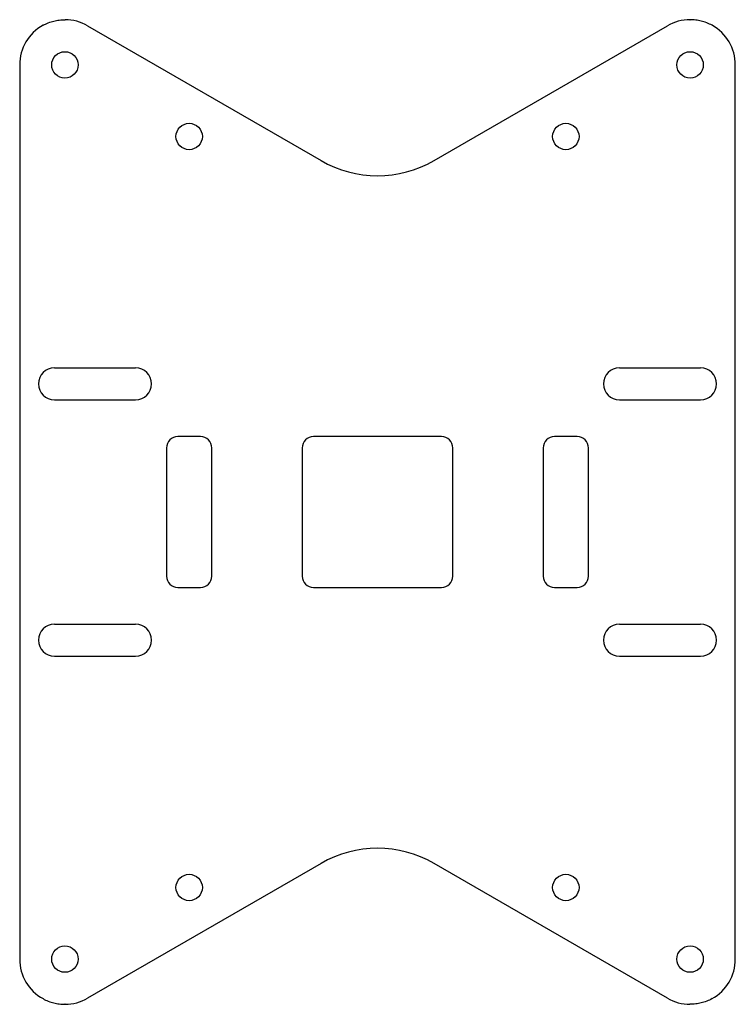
# Model space of a CAD drawing. Header units: millimetres. Extents: x 11 to 201, y 25 to 286.
import ezdxf

# ---------------------------------------------------------------- set-up
doc = ezdxf.new("R2010")
doc.units = ezdxf.units.MM

msp = doc.modelspace()

# ---------------------------------------------------------------- linework, layer by layer
at = {"color": 7, "linetype": 'Continuous', "lineweight": 25}
for p, q in [((22.98, 286.07), (23.02, 286.07)), ((188.94, 286.07), (188.98, 286.07)), ((29.02, 284.46), (90.98, 248.68)), ((120.98, 248.68), (182.94, 284.46)), ((10.98, 274.07), (10.98, 36.76)), ((200.98, 36.76), (200.98, 274.07)), ((20.23, 193.66), (41.73, 193.66)), ((170.23, 193.66), (191.73, 193.66)), ((20.23, 185.16), (41.73, 185.16)), ((170.23, 185.16), (191.73, 185.16)), ((58.98, 175.41), (52.98, 175.41)), ((122.98, 175.41), (88.98, 175.41)), ((158.98, 175.41), (152.98, 175.41)), ((49.98, 172.41), (49.98, 138.41)), ((61.98, 138.41), (61.98, 172.41)), ((85.98, 172.41), (85.98, 138.41)), ((125.98, 138.41), (125.98, 172.41)), ((149.98, 172.41), (149.98, 138.41)), ((161.98, 138.41), (161.98, 172.41)), ((52.98, 135.41), (58.98, 135.41)), ((88.98, 135.41), (122.98, 135.41)), ((152.98, 135.41), (158.98, 135.41)), ((20.23, 125.66), (41.73, 125.66)), ((170.23, 125.66), (191.73, 125.66)), ((20.23, 117.16), (41.73, 117.16)), ((170.23, 117.16), (191.73, 117.16)), ((90.98, 62.14), (29.02, 26.37)), ((182.94, 26.37), (120.98, 62.14)), ((23.02, 24.76), (22.98, 24.76)), ((188.98, 24.76), (188.94, 24.76))]:
    msp.add_line(p, q, dxfattribs=at)
for centre in [(22.98, 274.07), (188.98, 274.07), (55.98, 255.07), (155.98, 255.07), (55.98, 55.76), (155.98, 55.76), (22.98, 36.76), (188.98, 36.76)]:
    msp.add_circle(centre, 3.5, dxfattribs=at)
for centre, radius, start, end in [((23.02, 274.07), 12, 60, 90), ((188.94, 274.07), 12, 90, 120), ((22.98, 274.07), 12, 118.955, 180), ((188.98, 274.07), 12, 0, 61.045), ((105.98, 274.67), 30, 240, 300), ((20.23, 189.41), 4.25, 90, 270), ((41.73, 189.41), 4.25, 270, 90), ((170.23, 189.41), 4.25, 90, 270), ((191.73, 189.41), 4.25, 270, 90), ((52.98, 172.41), 3, 90, 180), ((58.98, 172.41), 3, 0, 90), ((88.98, 172.41), 3, 90, 180), ((122.98, 172.41), 3, 0, 90), ((152.98, 172.41), 3, 90, 180), ((158.98, 172.41), 3, 0, 90), ((52.98, 138.41), 3, 180, 270), ((58.98, 138.41), 3, 270, 0), ((88.98, 138.41), 3, 180, 270), ((122.98, 138.41), 3, 270, 0), ((152.98, 138.41), 3, 180, 270), ((158.98, 138.41), 3, 270, 0), ((20.23, 121.41), 4.25, 90, 270), ((41.73, 121.41), 4.25, 270, 90), ((170.23, 121.41), 4.25, 90, 270), ((191.73, 121.41), 4.25, 270, 90), ((105.98, 36.16), 30, 60, 120), ((22.98, 36.76), 12, 180, 241.045), ((188.98, 36.76), 12, 298.955, 0), ((23.02, 36.76), 12, 270, 300), ((188.94, 36.76), 12, 240, 270)]:
    msp.add_arc(centre, radius, start, end, dxfattribs=at)
for points in [[(17.17, 284.57), (17.63, 284.82), (18.1, 285.04), (19.06, 285.42), (19.55, 285.58), (20.53, 285.82), (21.01, 285.91), (21.75, 286), (21.99, 286.03), (22.48, 286.06), (22.73, 286.07), (22.98, 286.07)], [(194.79, 284.57), (194.33, 284.82), (193.86, 285.04), (192.9, 285.42), (192.41, 285.58), (191.43, 285.82), (190.95, 285.91), (190.21, 286), (189.97, 286.03), (189.47, 286.06), (189.23, 286.07), (188.98, 286.07)], [(17.17, 26.26), (17.63, 26), (18.1, 25.78), (19.06, 25.41), (19.55, 25.25), (20.53, 25), (21.01, 24.91), (21.75, 24.82), (21.99, 24.8), (22.48, 24.77), (22.73, 24.76), (22.98, 24.76)], [(194.79, 26.26), (194.33, 26), (193.86, 25.78), (192.9, 25.41), (192.41, 25.25), (191.43, 25), (190.95, 24.91), (190.21, 24.82), (189.97, 24.8), (189.47, 24.77), (189.23, 24.76), (188.98, 24.76)]]:
    msp.add_open_spline(points, degree=3, knots=[0, 0, 0, 0, 0.25, 0.25, 0.5, 0.5, 0.75, 0.75, 0.875, 0.875, 1, 1, 1, 1], dxfattribs=at)

doc.saveas('drawing.dxf')
